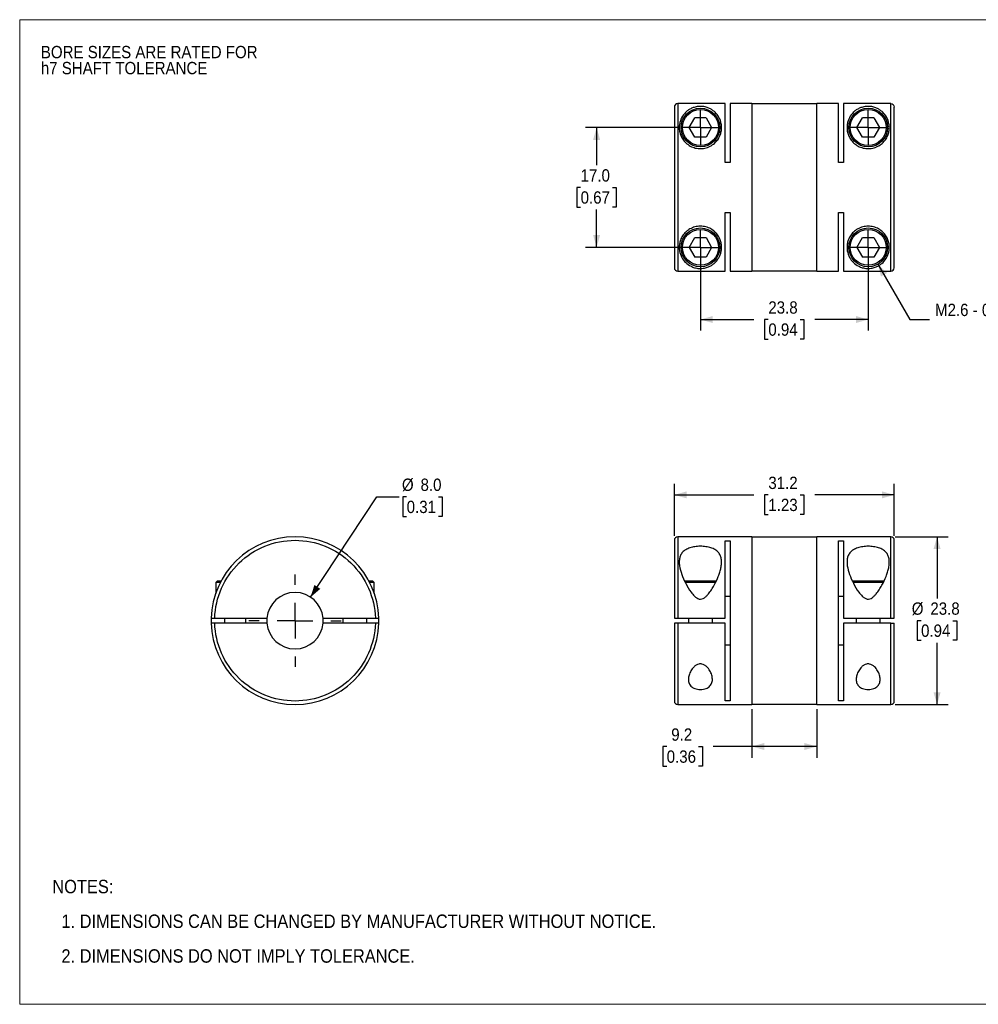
# Model space of a CAD drawing. Header units: millimetres. Extents: x 0 to 216, y 0 to 140.
# Tile 1 of 2: x 0 to 136, y 0 to 140. Entities that reach past the tile are written whole.
import ezdxf

# ---------------------------------------------------------------- set-up
doc = ezdxf.new("R2010")
doc.units = ezdxf.units.MM
doc.header["$LTSCALE"] = 0.5
doc.linetypes.add('SLD-Solid', pattern=[0])
doc.layers.add('SLD-0', color=7, linetype='SLD-Solid', lineweight=25)
doc.layers.add('TEXT', color=140, linetype='SLD-Solid', lineweight=25)
doc.styles.add('SLDTEXTSTYLE0', font='GOTHIC.TTF', dxfattribs={"width": 0.913})
doc.dimstyles.new('SLDDIMSTYLE0', dxfattribs={"dimtxt": 1.75, "dimasz": 1.75, "dimexe": 0, "dimexo": 0.0625, "dimgap": 0.4375, "dimtad": 0, "dimtih": 1, "dimtoh": 1, "dimdec": 1, "dimrnd": 1e-09, "dimzin": 4, "dimdsep": 46, "dimtxsty": 'SLDTEXTSTYLE0', "dimsah": 1, "dimcen": 0, "dimadec": 0, "dimazin": 1, "dimtfac": 1, "dimtdec": 1, "dimtofl": 0, "dimtmove": 0, "dimatfit": 3, "dimfxl": 0, "dimfrac": 2, "dimtolj": 1, "dimtzin": 12, "dimarcsym": 0})
doc.dimstyles.new('SLDDIMSTYLE1', dxfattribs={"dimtxt": 1.75, "dimasz": 1.75, "dimexe": 0, "dimexo": 0.0625, "dimgap": 0.4375, "dimtad": 0, "dimtih": 1, "dimtoh": 1, "dimdec": 1, "dimrnd": 1e-09, "dimzin": 12, "dimdsep": 46, "dimtxsty": 'SLDTEXTSTYLE0', "dimsah": 1, "dimcen": 0.09, "dimadec": 0, "dimazin": 3, "dimtfac": 1, "dimtdec": 1, "dimtofl": 0, "dimtmove": 0, "dimatfit": 3, "dimfxl": 0, "dimfrac": 2, "dimtolj": 1, "dimtzin": 12, "dimarcsym": 0})
doc.dimstyles.new('SLDDIMSTYLE2', dxfattribs={"dimtxt": 1.75, "dimasz": 1.75, "dimexe": 0, "dimexo": 0.0625, "dimgap": 0.4375, "dimtad": 0, "dimtih": 1, "dimtoh": 1, "dimdec": 1, "dimrnd": 1e-09, "dimzin": 12, "dimdsep": 46, "dimtxsty": 'SLDTEXTSTYLE0', "dimsah": 1, "dimcen": 0, "dimadec": 0, "dimazin": 3, "dimtfac": 1, "dimtdec": 1, "dimtofl": 0, "dimtmove": 0, "dimatfit": 3, "dimfxl": 0, "dimfrac": 2, "dimtolj": 1, "dimtzin": 12, "dimarcsym": 0})
doc.dimstyles.new('SLDDIMSTYLE3', dxfattribs={"dimtxt": 1.75, "dimasz": 1.75, "dimexe": 0, "dimexo": 0.0625, "dimgap": 0.4375, "dimtad": 0, "dimtih": 1, "dimtoh": 1, "dimdec": 1, "dimrnd": 1e-09, "dimzin": 4, "dimdsep": 46, "dimtxsty": 'SLDTEXTSTYLE0', "dimsah": 1, "dimcen": 0.09, "dimadec": 0, "dimazin": 1, "dimtfac": 1, "dimtdec": 1, "dimtofl": 0, "dimtmove": 0, "dimatfit": 3, "dimfxl": 0, "dimfrac": 2, "dimtolj": 1, "dimtzin": 12, "dimarcsym": 0})

# ---------------------------------------------------------------- blocks, each defined once
blk = doc.blocks.new('Block2')
at = {"color": 7, "linetype": 'SLD-Solid', "lineweight": 18}
for p, q in [((0, 139.7), (215.9, 139.7)), ((0, 139.7), (0, 0)), ((215.9, 139.7), (215.9, 0)), ((0, 0), (215.9, 0))]:
    blk.add_line(p, q, dxfattribs=at)
blk = doc.blocks.new('SW_NOTE_0_2')
at = {"layer": 'SLD-0', "color": 0, "char_height": 1.75, "attachment_point": 1, "style": 'SLDTEXTSTYLE0'}
for s, insert in [('BORE SIZES ARE RATED FOR ', (0, 2.24)), ('h7 SHAFT TOLERANCE', (0, -0.03))]:
    blk.add_mtext(s, dxfattribs=dict(at, insert=insert))
blk = doc.blocks.new('SW_NOTE_0_3')
at = {"layer": 'TEXT', "color": 0, "char_height": 1.905, "attachment_point": 1, "style": 'SLDTEXTSTYLE0'}
for s, insert in [('NOTES:', (0, 2.43)), ('  1. DIMENSIONS CAN BE CHANGED BY MANUFACTURER WITHOUT NOTICE.', (0, -2.49)), ('  2. DIMENSIONS DO NOT IMPLY TOLERANCE.', (0, -7.42))]:
    blk.add_mtext(s, dxfattribs=dict(at, insert=insert))
blk = doc.blocks.new('_D')
at = {"layer": 'SLD-0'}
for p, q in [((41.27, 57.77), (50.66, 72)), ((50.66, 72), (53.83, 72)), ((54.9, 72), (54.37, 72)), ((54.37, 72), (54.37, 69.22)), ((59.43, 72), (59.96, 72)), ((59.96, 72), (59.96, 69.22)), ((54.37, 69.22), (54.9, 69.22)), ((59.96, 69.22), (59.43, 69.22))]:
    blk.add_line(p, q, dxfattribs=at)
blk.add_solid([(41.27, 57.77), (42.65, 58.95), (41.81, 59.5)], dxfattribs=at)
at = {"layer": 'SLD-0', "char_height": 1.75, "attachment_point": 1, "style": 'SLDTEXTSTYLE0'}
for s, insert in [('%%c', (54.23, 74.59)), ('8.0', (56.87, 74.59)), ('0.31', (54.9, 71.45))]:
    blk.add_mtext(s, dxfattribs=dict(at, insert=insert))
blk = doc.blocks.new('SW_CENTERMARKSYMBOL_0')
at = {"layer": 'SLD-0', "color": 0}
for p, q in [((0, 5.08), (0, 6.54)), ((0, 0), (0, 2.54)), ((-5.08, 0), (-6.54, 0)), ((0, 0), (-2.54, 0)), ((0, 0), (0, -2.54)), ((0, 0), (2.54, 0)), ((5.08, 0), (6.54, 0)), ((0, -5.08), (0, -6.54))]:
    blk.add_line(p, q, dxfattribs=at)
blk = doc.blocks.new('_D_1')
at = {"layer": 'SLD-0'}
for p, q in [((92.88, 66.46), (92.88, 73.87)), ((124.08, 66.46), (124.08, 73.87)), ((92.88, 72.28), (104.14, 72.28)), ((106.21, 72.27), (105.68, 72.27)), ((105.68, 72.27), (105.68, 69.49)), ((110.74, 72.27), (111.27, 72.27)), ((111.27, 72.27), (111.27, 69.49)), ((124.08, 72.28), (112.81, 72.28)), ((105.68, 69.49), (106.21, 69.49)), ((111.27, 69.49), (110.74, 69.49))]:
    blk.add_line(p, q, dxfattribs=at)
for points in [[(92.88, 72.28), (94.63, 71.78), (94.63, 72.78)], [(124.08, 72.28), (122.33, 72.78), (122.33, 71.78)]]:
    blk.add_solid(points, dxfattribs=at)
at = {"layer": 'SLD-0', "char_height": 1.75, "attachment_point": 1, "style": 'SLDTEXTSTYLE0'}
for s, insert in [('31.2', (106.21, 74.86)), ('1.23', (106.21, 71.73))]:
    blk.add_mtext(s, dxfattribs=dict(at, insert=insert))
blk = doc.blocks.new('_D_2')
at = {"layer": 'SLD-0'}
for p, q in [((124.21, 66.33), (131.73, 66.33)), ((130.15, 66.33), (130.15, 57.56)), ((127.88, 54.43), (127.35, 54.43)), ((127.35, 54.43), (127.35, 51.65)), ((132.41, 54.43), (132.94, 54.43)), ((132.94, 54.43), (132.94, 51.65)), ((127.35, 51.65), (127.88, 51.65)), ((130.15, 42.53), (130.15, 51.3)), ((132.94, 51.65), (132.41, 51.65)), ((124.21, 42.53), (131.73, 42.53))]:
    blk.add_line(p, q, dxfattribs=at)
for points in [[(130.15, 66.33), (129.65, 64.58), (130.65, 64.58)], [(130.15, 42.53), (130.65, 44.28), (129.65, 44.28)]]:
    blk.add_solid(points, dxfattribs=at)
at = {"layer": 'SLD-0', "char_height": 1.75, "attachment_point": 1, "style": 'SLDTEXTSTYLE0'}
for s, insert in [('%%c', (126.56, 57.02)), ('23.8', (129.2, 57.02)), ('0.94', (127.88, 53.89))]:
    blk.add_mtext(s, dxfattribs=dict(at, insert=insert))
blk = doc.blocks.new('_D_3')
at = {"layer": 'SLD-0'}
for p, q in [((103.88, 41.89), (103.88, 34.99)), ((113.08, 41.89), (113.08, 34.99)), ((91.79, 36.56), (91.26, 36.56)), ((91.26, 36.56), (91.26, 33.79)), ((96.31, 36.56), (96.85, 36.56)), ((96.85, 36.56), (96.85, 33.79)), ((103.88, 36.58), (98.38, 36.58)), ((113.08, 36.58), (103.88, 36.58)), ((91.26, 33.79), (91.79, 33.79)), ((96.85, 33.79), (96.31, 33.79))]:
    blk.add_line(p, q, dxfattribs=at)
for points in [[(103.88, 36.58), (105.63, 36.08), (105.63, 37.08)], [(113.08, 36.58), (111.33, 37.08), (111.33, 36.08)]]:
    blk.add_solid(points, dxfattribs=at)
at = {"layer": 'SLD-0', "char_height": 1.75, "attachment_point": 1, "style": 'SLDTEXTSTYLE0'}
for s, insert in [('9.2', (92.44, 39.15)), ('0.36', (91.79, 36.02))]:
    blk.add_mtext(s, dxfattribs=dict(at, insert=insert))
blk = doc.blocks.new('_D_5')
at = {"layer": 'SLD-0'}
for p, q in [((96.58, 106.77), (96.58, 95.58)), ((120.38, 106.77), (120.38, 95.58)), ((96.58, 97.16), (104.14, 97.16)), ((106.21, 97.15), (105.68, 97.15)), ((105.68, 97.15), (105.68, 94.37)), ((110.74, 97.15), (111.27, 97.15)), ((111.27, 97.15), (111.27, 94.37)), ((120.38, 97.16), (112.81, 97.16)), ((105.68, 94.37), (106.21, 94.37)), ((111.27, 94.37), (110.74, 94.37))]:
    blk.add_line(p, q, dxfattribs=at)
for points in [[(96.58, 97.16), (98.33, 96.66), (98.33, 97.66)], [(120.38, 97.16), (118.63, 97.66), (118.63, 96.66)]]:
    blk.add_solid(points, dxfattribs=at)
at = {"layer": 'SLD-0', "char_height": 1.75, "attachment_point": 1, "style": 'SLDTEXTSTYLE0'}
for s, insert in [('23.8', (106.21, 99.74)), ('0.94', (106.21, 96.61))]:
    blk.add_mtext(s, dxfattribs=dict(at, insert=insert))
blk = doc.blocks.new('_D_6')
at = {"layer": 'SLD-0'}
for p, q in [((121.75, 105.02), (126.29, 97.16)), ((126.29, 97.16), (129.06, 97.16))]:
    blk.add_line(p, q, dxfattribs=at)
blk.add_solid([(121.75, 105.02), (122.19, 103.26), (123.06, 103.76)], dxfattribs=at)
at = {"layer": 'SLD-0', "char_height": 1.75, "attachment_point": 1, "style": 'SLDTEXTSTYLE0'}
for s, insert in [('M2.6 - 0.45 X 8MM', (129.86, 99.4)), ('SHCS', (137.08, 96.62))]:
    blk.add_mtext(s, dxfattribs=dict(at, insert=insert))
blk = doc.blocks.new('_D_7')
at = {"layer": 'SLD-0'}
for p, q in [((93.4, 124.4), (80.26, 124.4)), ((81.85, 124.4), (81.85, 119.05)), ((79.58, 115.89), (79.05, 115.89)), ((79.05, 115.89), (79.05, 113.11)), ((84.11, 115.89), (84.64, 115.89)), ((84.64, 115.89), (84.64, 113.11)), ((79.05, 113.11), (79.58, 113.11)), ((81.85, 107.4), (81.85, 112.76)), ((84.64, 113.11), (84.11, 113.11)), ((95.94, 107.4), (80.26, 107.4))]:
    blk.add_line(p, q, dxfattribs=at)
for points in [[(81.85, 124.4), (81.35, 122.65), (82.35, 122.65)], [(81.85, 107.4), (82.35, 109.15), (81.35, 109.15)]]:
    blk.add_solid(points, dxfattribs=at)
at = {"layer": 'SLD-0', "char_height": 1.75, "attachment_point": 1, "style": 'SLDTEXTSTYLE0'}
for s, insert in [('17.0', (79.58, 118.48)), ('0.67', (79.58, 115.35))]:
    blk.add_mtext(s, dxfattribs=dict(at, insert=insert))
blk = doc.blocks.new('SW_CENTERMARKSYMBOL_2')
at = {"layer": 'SLD-0', "color": 0}
for q in [(0, 2.54), (-2.54, 0), (0, -2.54), (2.54, 0)]:
    blk.add_line((0, 0), q, dxfattribs=at)
blk = doc.blocks.new('SW_CENTERMARKSYMBOL_3')
at = {"layer": 'SLD-0', "color": 0}
for q in [(0, 2.54), (-2.54, 0), (0, -2.54), (2.54, 0)]:
    blk.add_line((0, 0), q, dxfattribs=at)
blk = doc.blocks.new('SW_CENTERMARKSYMBOL_4')
at = {"layer": 'SLD-0', "color": 0}
for q in [(0, 2.54), (-2.54, 0), (0, -2.54), (2.54, 0)]:
    blk.add_line((0, 0), q, dxfattribs=at)
blk = doc.blocks.new('SW_CENTERMARKSYMBOL_5')
at = {"layer": 'SLD-0', "color": 0}
for q in [(0, 2.54), (-2.54, 0), (0, -2.54), (2.54, 0)]:
    blk.add_line((0, 0), q, dxfattribs=at)

msp = doc.modelspace()

# ---------------------------------------------------------------- linework, layer by layer
for p, q in [((93.38, 127.8), (93.38, 104.01)), ((100.08, 127.8), (93.38, 127.8)), ((100.08, 119.46), (100.08, 127.8)), ((103.88, 127.8), (100.78, 127.8)), ((100.78, 127.8), (100.78, 119.46)), ((103.88, 127.8), (103.88, 104)), ((113.08, 127.75), (103.88, 127.75)), ((116.18, 127.8), (113.08, 127.8)), ((113.08, 104), (113.08, 127.8)), ((116.18, 119.46), (116.18, 127.8)), ((123.58, 127.8), (116.88, 127.8)), ((116.88, 127.8), (116.88, 119.46)), ((123.58, 104.01), (123.58, 127.8)), ((94.99, 124.4), (95.78, 125.78)), ((97.37, 125.78), (95.78, 125.78)), ((97.37, 125.78), (98.16, 124.4)), ((118.79, 124.4), (119.58, 125.78)), ((121.17, 125.78), (119.58, 125.78)), ((121.17, 125.78), (121.96, 124.4)), ((95.78, 123.03), (94.99, 124.4)), ((98.16, 124.4), (97.37, 123.03)), ((119.58, 123.03), (118.79, 124.4)), ((121.96, 124.4), (121.17, 123.03)), ((97.37, 123.03), (95.78, 123.03)), ((121.17, 123.03), (119.58, 123.03)), ((100.78, 119.46), (100.08, 119.46)), ((116.88, 119.46), (116.18, 119.46)), ((100.08, 112.34), (100.78, 112.34)), ((100.08, 104.01), (100.08, 112.34)), ((100.78, 112.34), (100.78, 104)), ((116.18, 112.34), (116.88, 112.34)), ((116.18, 104), (116.18, 112.34)), ((116.88, 112.34), (116.88, 104.01)), ((94.99, 107.4), (95.78, 108.78)), ((95.78, 108.78), (97.37, 108.78)), ((97.37, 108.78), (98.16, 107.4)), ((118.79, 107.4), (119.58, 108.78)), ((119.58, 108.78), (121.17, 108.78)), ((121.17, 108.78), (121.96, 107.4)), ((94.99, 107.4), (95.78, 106.03)), ((98.16, 107.4), (97.37, 106.03)), ((118.79, 107.4), (119.58, 106.03)), ((121.96, 107.4), (121.17, 106.03)), ((97.37, 106.03), (95.78, 106.03)), ((121.17, 106.03), (119.58, 106.03)), ((93.38, 104.01), (100.08, 104.01)), ((100.78, 104), (103.88, 104)), ((103.88, 104.05), (113.08, 104.05)), ((113.08, 104), (116.18, 104)), ((116.88, 104.01), (123.58, 104.01)), ((103.88, 66.33), (93.38, 66.33)), ((93.38, 66.33), (93.38, 54.78)), ((100.08, 65.78), (100.78, 65.78)), ((100.08, 54.78), (100.08, 65.78)), ((100.78, 65.78), (100.78, 43.07)), ((103.88, 66.33), (103.88, 42.53)), ((113.08, 66.28), (103.88, 66.28)), ((123.58, 66.33), (113.08, 66.33)), ((113.08, 42.53), (113.08, 66.33)), ((116.18, 65.78), (116.88, 65.78)), ((116.18, 43.07), (116.18, 65.78)), ((116.88, 65.78), (116.88, 54.78)), ((123.58, 54.78), (123.58, 66.33)), ((28.01, 60.03), (27.81, 59.83)), ((27.81, 59.83), (27.81, 58.31)), ((28.46, 59.83), (27.81, 59.83)), ((28.56, 60.03), (28.01, 60.03)), ((50.11, 60.03), (49.56, 60.03)), ((50.31, 59.83), (49.67, 59.83)), ((50.31, 59.83), (50.11, 60.03)), ((50.31, 58.31), (50.31, 59.83)), ((98.82, 60.03), (94.34, 60.03)), ((98.72, 59.83), (94.43, 59.83)), ((122.62, 60.03), (118.14, 60.03)), ((122.52, 59.83), (118.23, 59.83)), ((100.08, 57.91), (100.78, 57.91)), ((116.18, 57.91), (116.88, 57.91)), ((27.67, 54.78), (35.08, 54.78)), ((29.06, 54.78), (29.06, 54.08)), ((32.06, 54.08), (32.06, 54.78)), ((43.05, 54.78), (50.46, 54.78)), ((45.86, 54.78), (45.86, 54.08)), ((49.26, 54.08), (49.26, 54.78)), ((93.38, 54.78), (100.08, 54.78)), ((94.88, 54.78), (94.88, 54.08)), ((98.28, 54.08), (98.28, 54.78)), ((116.88, 54.78), (123.58, 54.78)), ((118.68, 54.78), (118.68, 54.08)), ((122.08, 54.08), (122.08, 54.78)), ((35.08, 54.08), (27.67, 54.08)), ((50.46, 54.08), (43.05, 54.08)), ((100.08, 54.08), (93.38, 54.08)), ((93.38, 54.08), (93.38, 42.53)), ((100.08, 43.07), (100.08, 54.08)), ((116.88, 54.08), (116.88, 43.07)), ((123.58, 54.08), (116.88, 54.08)), ((123.58, 42.53), (123.58, 54.08)), ((100.78, 50.94), (100.08, 50.94)), ((116.88, 50.94), (116.18, 50.94)), ((93.38, 42.53), (103.88, 42.53)), ((100.78, 43.07), (100.08, 43.07)), ((103.88, 42.58), (113.08, 42.58)), ((113.08, 42.53), (123.58, 42.53)), ((116.88, 43.07), (116.18, 43.07))]:
    msp.add_line(p, q)
for centre, radius in [((96.58, 124.4), 2.75), ((120.38, 124.4), 2.75), ((96.58, 124.4), 2.55), ((120.38, 124.4), 2.55), ((96.58, 107.4), 2.75), ((96.58, 107.4), 2.55), ((120.38, 107.4), 2.75), ((120.38, 107.4), 2.55)]:
    msp.add_circle(centre, radius)
for centre, radius, start, end in [((39.06, 54.43), 11.9, 1.6854, 178.3146), ((93.38, 65.83), 0.5, 90, 180), ((123.58, 65.83), 0.5, 0, 90), ((39.06, 54.43), 4, 5.0198, 174.9802), ((39.06, 54.43), 11.9, 178.3146, 181.6854), ((39.06, 54.43), 4, 174.9802, 185.0198), ((39.06, 54.43), 4, 354.9802, 5.0198), ((39.06, 54.43), 11.9, 358.3146, 1.6854), ((39.06, 54.43), 11.9, 181.6854, 358.3146), ((39.06, 54.43), 4, 185.0198, 354.9802), ((93.38, 43.03), 0.5, 180, 270), ((123.58, 43.03), 0.5, 270, 0)]:
    msp.add_arc(centre, radius, start, end)
for points, knots in [([(93.38, 127.8), (93.24, 127.8), (93.11, 127.74), (92.93, 127.56), (92.88, 127.43), (92.88, 127.3)], [0, 0, 0, 0, 0.5, 0.5, 1, 1, 1, 1]), ([(92.88, 127.3), (92.88, 127.21), (92.88, 125.97), (92.88, 121.71), (92.88, 118.87), (92.88, 112.94), (92.88, 110.09), (92.88, 105.84), (92.88, 104.6), (92.88, 104.51)], [0, 0, 0, 0, 0.25, 0.25, 0.5, 0.5, 0.75, 0.75, 1, 1, 1, 1]), ([(94.03, 125.99), (94.19, 126.25), (94.39, 126.48), (94.73, 126.78), (94.86, 126.87), (95.12, 127.03), (95.27, 127.11), (95.51, 127.21), (95.59, 127.24), (95.77, 127.29), (95.87, 127.32), (96.08, 127.36), (96.19, 127.38), (96.45, 127.4), (96.58, 127.41), (96.84, 127.39), (96.96, 127.38), (97.19, 127.34), (97.29, 127.32), (97.57, 127.24), (97.73, 127.18), (98.03, 127.03), (98.17, 126.95), (98.42, 126.77), (98.54, 126.68), (98.87, 126.36), (99.05, 126.12), (99.36, 125.57), (99.47, 125.27), (99.56, 124.76), (99.58, 124.59), (99.58, 124.22), (99.56, 124.03), (99.48, 123.65), (99.43, 123.45), (99.26, 123.06), (99.16, 122.86), (98.9, 122.49), (98.74, 122.31), (98.37, 121.99), (98.17, 121.85), (97.71, 121.62), (97.47, 121.53), (96.96, 121.42), (96.69, 121.39), (96.3, 121.41), (96.17, 121.43), (95.91, 121.47), (95.79, 121.51), (95.42, 121.62), (95.19, 121.73), (94.76, 122), (94.57, 122.16), (94.24, 122.5), (94.1, 122.69), (93.88, 123.07), (93.79, 123.26), (93.66, 123.66), (93.62, 123.85), (93.57, 124.23), (93.57, 124.42), (93.59, 124.77), (93.62, 124.94), (93.74, 125.43), (93.86, 125.72), (94.03, 125.99)], [0, 0, 0, 0, 0.0625, 0.0625, 0.09375, 0.09375, 0.125, 0.125, 0.140625, 0.140625, 0.15625, 0.15625, 0.171875, 0.171875, 0.1875, 0.1875, 0.203125, 0.203125, 0.21875, 0.21875, 0.25, 0.25, 0.28125, 0.28125, 0.3125, 0.3125, 0.375, 0.375, 0.4375, 0.4375, 0.46875, 0.46875, 0.5, 0.5, 0.53125, 0.53125, 0.5625, 0.5625, 0.59375, 0.59375, 0.625, 0.625, 0.65625, 0.65625, 0.6875, 0.6875, 0.703125, 0.703125, 0.71875, 0.71875, 0.75, 0.75, 0.78125, 0.78125, 0.8125, 0.8125, 0.84375, 0.84375, 0.875, 0.875, 0.90625, 0.90625, 0.9375, 0.9375, 1, 1, 1, 1]), ([(117.83, 125.99), (117.99, 126.25), (118.19, 126.48), (118.53, 126.78), (118.66, 126.87), (118.92, 127.03), (119.07, 127.11), (119.31, 127.21), (119.39, 127.24), (119.57, 127.29), (119.67, 127.32), (119.88, 127.36), (119.99, 127.38), (120.25, 127.4), (120.38, 127.41), (120.64, 127.39), (120.76, 127.38), (120.99, 127.34), (121.09, 127.32), (121.37, 127.24), (121.53, 127.18), (121.83, 127.03), (121.97, 126.95), (122.22, 126.77), (122.34, 126.68), (122.67, 126.36), (122.85, 126.12), (123.16, 125.57), (123.27, 125.27), (123.36, 124.76), (123.38, 124.59), (123.38, 124.22), (123.36, 124.03), (123.28, 123.65), (123.23, 123.45), (123.06, 123.06), (122.96, 122.86), (122.7, 122.49), (122.54, 122.31), (122.17, 121.99), (121.97, 121.85), (121.51, 121.62), (121.27, 121.53), (120.76, 121.42), (120.49, 121.39), (120.1, 121.41), (119.97, 121.43), (119.71, 121.47), (119.59, 121.51), (119.22, 121.62), (118.99, 121.73), (118.56, 122), (118.37, 122.16), (118.04, 122.5), (117.9, 122.69), (117.68, 123.07), (117.59, 123.26), (117.46, 123.66), (117.42, 123.85), (117.37, 124.23), (117.37, 124.42), (117.39, 124.77), (117.42, 124.94), (117.54, 125.43), (117.66, 125.72), (117.83, 125.99)], [0, 0, 0, 0, 0.0625, 0.0625, 0.09375, 0.09375, 0.125, 0.125, 0.140625, 0.140625, 0.15625, 0.15625, 0.171875, 0.171875, 0.1875, 0.1875, 0.203125, 0.203125, 0.21875, 0.21875, 0.25, 0.25, 0.28125, 0.28125, 0.3125, 0.3125, 0.375, 0.375, 0.4375, 0.4375, 0.46875, 0.46875, 0.5, 0.5, 0.53125, 0.53125, 0.5625, 0.5625, 0.59375, 0.59375, 0.625, 0.625, 0.65625, 0.65625, 0.6875, 0.6875, 0.703125, 0.703125, 0.71875, 0.71875, 0.75, 0.75, 0.78125, 0.78125, 0.8125, 0.8125, 0.84375, 0.84375, 0.875, 0.875, 0.90625, 0.90625, 0.9375, 0.9375, 1, 1, 1, 1]), ([(123.58, 127.8), (123.71, 127.8), (123.84, 127.74), (124.02, 127.56), (124.08, 127.43), (124.08, 127.3)], [0, 0, 0, 0, 0.5, 0.5, 1, 1, 1, 1]), ([(124.08, 104.51), (124.08, 104.6), (124.08, 105.84), (124.08, 110.09), (124.08, 112.94), (124.08, 118.87), (124.08, 121.71), (124.08, 125.97), (124.08, 127.21), (124.08, 127.3)], [0, 0, 0, 0, 0.25, 0.25, 0.5, 0.5, 0.75, 0.75, 1, 1, 1, 1]), ([(96.77, 110.4), (97.03, 110.38), (97.29, 110.33), (97.78, 110.16), (98.01, 110.05), (98.42, 109.78), (98.61, 109.62), (98.93, 109.27), (99.07, 109.09), (99.29, 108.71), (99.37, 108.51), (99.5, 108.12), (99.54, 107.92), (99.58, 107.55), (99.58, 107.36), (99.55, 107.01), (99.53, 106.84), (99.45, 106.51), (99.39, 106.36), (99.26, 106.06), (99.19, 105.93), (98.95, 105.54), (98.75, 105.31), (98.4, 105.02), (98.28, 104.93), (98.01, 104.76), (97.86, 104.69), (97.62, 104.59), (97.54, 104.56), (97.35, 104.5), (97.26, 104.48), (97.04, 104.44), (96.93, 104.42), (96.67, 104.4), (96.54, 104.4), (96.28, 104.41), (96.16, 104.43), (95.94, 104.47), (95.84, 104.49), (95.56, 104.57), (95.4, 104.64), (94.95, 104.86), (94.7, 105.04), (94.27, 105.46), (94.08, 105.7), (93.79, 106.25), (93.67, 106.56), (93.59, 107.07), (93.57, 107.25), (93.58, 107.62), (93.6, 107.81), (93.67, 108.19), (93.73, 108.39), (93.9, 108.78), (94.01, 108.98), (94.28, 109.35), (94.44, 109.53), (94.72, 109.76), (94.82, 109.84), (95.03, 109.98), (95.14, 110.04), (95.37, 110.15), (95.49, 110.2), (95.73, 110.28), (95.86, 110.32), (96.24, 110.4), (96.5, 110.41), (96.77, 110.4)], [0, 0, 0, 0, 0.03125, 0.03125, 0.0625, 0.0625, 0.09375, 0.09375, 0.125, 0.125, 0.15625, 0.15625, 0.1875, 0.1875, 0.21875, 0.21875, 0.25, 0.25, 0.28125, 0.28125, 0.3125, 0.3125, 0.375, 0.375, 0.40625, 0.40625, 0.4375, 0.4375, 0.453125, 0.453125, 0.46875, 0.46875, 0.484375, 0.484375, 0.5, 0.5, 0.515625, 0.515625, 0.53125, 0.53125, 0.5625, 0.5625, 0.625, 0.625, 0.6875, 0.6875, 0.75, 0.75, 0.78125, 0.78125, 0.8125, 0.8125, 0.84375, 0.84375, 0.875, 0.875, 0.90625, 0.90625, 0.921875, 0.921875, 0.9375, 0.9375, 0.953125, 0.953125, 0.96875, 0.96875, 1, 1, 1, 1]), ([(120.57, 110.4), (120.83, 110.38), (121.09, 110.33), (121.58, 110.16), (121.81, 110.05), (122.22, 109.78), (122.41, 109.62), (122.73, 109.27), (122.87, 109.09), (123.09, 108.71), (123.17, 108.51), (123.3, 108.12), (123.34, 107.92), (123.38, 107.55), (123.38, 107.36), (123.35, 107.01), (123.33, 106.84), (123.25, 106.51), (123.19, 106.36), (123.06, 106.06), (122.99, 105.93), (122.75, 105.54), (122.55, 105.31), (122.2, 105.02), (122.08, 104.93), (121.81, 104.76), (121.66, 104.69), (121.42, 104.59), (121.34, 104.56), (121.15, 104.5), (121.06, 104.48), (120.84, 104.44), (120.73, 104.42), (120.47, 104.4), (120.34, 104.4), (120.08, 104.41), (119.96, 104.43), (119.74, 104.47), (119.64, 104.49), (119.36, 104.57), (119.2, 104.64), (118.75, 104.86), (118.5, 105.04), (118.07, 105.46), (117.88, 105.7), (117.59, 106.25), (117.47, 106.56), (117.39, 107.07), (117.37, 107.25), (117.38, 107.62), (117.4, 107.81), (117.47, 108.19), (117.53, 108.39), (117.7, 108.78), (117.81, 108.98), (118.08, 109.35), (118.24, 109.53), (118.52, 109.76), (118.62, 109.84), (118.83, 109.98), (118.94, 110.04), (119.17, 110.15), (119.29, 110.2), (119.53, 110.28), (119.66, 110.32), (120.04, 110.4), (120.3, 110.41), (120.57, 110.4)], [0, 0, 0, 0, 0.03125, 0.03125, 0.0625, 0.0625, 0.09375, 0.09375, 0.125, 0.125, 0.15625, 0.15625, 0.1875, 0.1875, 0.21875, 0.21875, 0.25, 0.25, 0.28125, 0.28125, 0.3125, 0.3125, 0.375, 0.375, 0.40625, 0.40625, 0.4375, 0.4375, 0.453125, 0.453125, 0.46875, 0.46875, 0.484375, 0.484375, 0.5, 0.5, 0.515625, 0.515625, 0.53125, 0.53125, 0.5625, 0.5625, 0.625, 0.625, 0.6875, 0.6875, 0.75, 0.75, 0.78125, 0.78125, 0.8125, 0.8125, 0.84375, 0.84375, 0.875, 0.875, 0.90625, 0.90625, 0.921875, 0.921875, 0.9375, 0.9375, 0.953125, 0.953125, 0.96875, 0.96875, 1, 1, 1, 1]), ([(92.88, 104.51), (92.88, 104.38), (92.93, 104.25), (93.11, 104.06), (93.24, 104.01), (93.38, 104.01)], [0, 0, 0, 0, 0.5, 0.5, 1, 1, 1, 1]), ([(123.58, 104.01), (123.71, 104.01), (123.84, 104.06), (124.02, 104.25), (124.08, 104.38), (124.08, 104.51)], [0, 0, 0, 0, 0.5, 0.5, 1, 1, 1, 1]), ([(27.67, 54.78), (27.76, 57.74), (29, 60.55), (33.25, 64.68), (36.1, 65.83), (42.03, 65.83), (44.87, 64.68), (49.13, 60.55), (50.37, 57.74), (50.46, 54.78)], [0, 0, 0, 0, 0.25, 0.25, 0.5, 0.5, 0.75, 0.75, 1, 1, 1, 1]), ([(92.88, 65.83), (92.88, 65.83), (92.88, 64.68), (92.88, 60.55), (92.88, 57.74), (92.88, 54.78)], [0, 0, 0, 0, 0.5, 0.5, 1, 1, 1, 1]), ([(124.08, 54.78), (124.08, 57.74), (124.08, 60.55), (124.08, 64.68), (124.08, 65.83), (124.08, 65.83)], [0, 0, 0, 0, 0.5, 0.5, 1, 1, 1, 1]), ([(96.77, 64.98), (97.03, 64.97), (97.29, 64.94), (97.78, 64.85), (98.01, 64.79), (98.42, 64.63), (98.61, 64.54), (98.93, 64.31), (99.07, 64.19), (99.29, 63.91), (99.37, 63.75), (99.5, 63.43), (99.54, 63.26), (99.58, 62.91), (99.58, 62.72), (99.55, 62.34), (99.53, 62.14), (99.45, 61.74), (99.39, 61.54), (99.26, 61.13), (99.19, 60.92), (98.95, 60.3), (98.75, 59.88), (98.4, 59.24), (98.28, 59.03), (98.01, 58.62), (97.86, 58.41), (97.62, 58.12), (97.54, 58.03), (97.35, 57.85), (97.26, 57.76), (97.04, 57.62), (96.93, 57.55), (96.67, 57.48), (96.54, 57.48), (96.28, 57.53), (96.16, 57.59), (95.94, 57.73), (95.84, 57.81), (95.56, 58.08), (95.4, 58.27), (94.95, 58.88), (94.7, 59.31), (94.27, 60.16), (94.08, 60.58), (93.79, 61.41), (93.67, 61.82), (93.59, 62.41), (93.57, 62.6), (93.58, 62.97), (93.6, 63.16), (93.67, 63.5), (93.73, 63.66), (93.9, 63.97), (94.01, 64.11), (94.28, 64.36), (94.44, 64.48), (94.72, 64.62), (94.82, 64.67), (95.03, 64.75), (95.14, 64.78), (95.37, 64.85), (95.49, 64.87), (95.73, 64.92), (95.86, 64.94), (96.24, 64.98), (96.5, 64.99), (96.77, 64.98)], [0, 0, 0, 0, 0.03125, 0.03125, 0.0625, 0.0625, 0.09375, 0.09375, 0.125, 0.125, 0.15625, 0.15625, 0.1875, 0.1875, 0.21875, 0.21875, 0.25, 0.25, 0.28125, 0.28125, 0.3125, 0.3125, 0.375, 0.375, 0.40625, 0.40625, 0.4375, 0.4375, 0.453125, 0.453125, 0.46875, 0.46875, 0.484375, 0.484375, 0.5, 0.5, 0.515625, 0.515625, 0.53125, 0.53125, 0.5625, 0.5625, 0.625, 0.625, 0.6875, 0.6875, 0.75, 0.75, 0.78125, 0.78125, 0.8125, 0.8125, 0.84375, 0.84375, 0.875, 0.875, 0.90625, 0.90625, 0.921875, 0.921875, 0.9375, 0.9375, 0.953125, 0.953125, 0.96875, 0.96875, 1, 1, 1, 1]), ([(120.57, 64.98), (120.83, 64.97), (121.09, 64.94), (121.58, 64.85), (121.81, 64.79), (122.22, 64.63), (122.41, 64.54), (122.73, 64.31), (122.87, 64.19), (123.09, 63.91), (123.17, 63.75), (123.3, 63.43), (123.34, 63.26), (123.38, 62.91), (123.38, 62.72), (123.35, 62.34), (123.33, 62.14), (123.25, 61.74), (123.19, 61.54), (123.06, 61.13), (122.99, 60.92), (122.75, 60.3), (122.55, 59.88), (122.2, 59.24), (122.08, 59.03), (121.81, 58.62), (121.66, 58.41), (121.42, 58.12), (121.34, 58.03), (121.15, 57.85), (121.06, 57.76), (120.84, 57.62), (120.73, 57.55), (120.47, 57.48), (120.34, 57.48), (120.08, 57.53), (119.96, 57.59), (119.74, 57.73), (119.64, 57.81), (119.36, 58.08), (119.2, 58.27), (118.75, 58.88), (118.5, 59.31), (118.07, 60.16), (117.88, 60.58), (117.59, 61.41), (117.47, 61.82), (117.39, 62.41), (117.37, 62.6), (117.38, 62.97), (117.4, 63.16), (117.47, 63.5), (117.53, 63.66), (117.7, 63.97), (117.81, 64.11), (118.08, 64.36), (118.24, 64.48), (118.52, 64.62), (118.62, 64.67), (118.83, 64.75), (118.94, 64.78), (119.17, 64.85), (119.29, 64.87), (119.53, 64.92), (119.66, 64.94), (120.04, 64.98), (120.3, 64.99), (120.57, 64.98)], [0, 0, 0, 0, 0.03125, 0.03125, 0.0625, 0.0625, 0.09375, 0.09375, 0.125, 0.125, 0.15625, 0.15625, 0.1875, 0.1875, 0.21875, 0.21875, 0.25, 0.25, 0.28125, 0.28125, 0.3125, 0.3125, 0.375, 0.375, 0.40625, 0.40625, 0.4375, 0.4375, 0.453125, 0.453125, 0.46875, 0.46875, 0.484375, 0.484375, 0.5, 0.5, 0.515625, 0.515625, 0.53125, 0.53125, 0.5625, 0.5625, 0.625, 0.625, 0.6875, 0.6875, 0.75, 0.75, 0.78125, 0.78125, 0.8125, 0.8125, 0.84375, 0.84375, 0.875, 0.875, 0.90625, 0.90625, 0.921875, 0.921875, 0.9375, 0.9375, 0.953125, 0.953125, 0.96875, 0.96875, 1, 1, 1, 1]), ([(27.17, 54.78), (27.17, 54.78), (27.22, 54.78), (27.41, 54.78), (27.54, 54.78), (27.67, 54.78)], [0, 0, 0, 0, 0.5, 0.5, 1, 1, 1, 1]), ([(50.46, 54.78), (50.59, 54.78), (50.72, 54.78), (50.9, 54.78), (50.96, 54.78), (50.96, 54.78)], [0, 0, 0, 0, 0.5, 0.5, 1, 1, 1, 1]), ([(92.88, 54.78), (92.88, 54.78), (92.93, 54.78), (93.11, 54.78), (93.24, 54.78), (93.38, 54.78)], [0, 0, 0, 0, 0.5, 0.5, 1, 1, 1, 1]), ([(123.58, 54.78), (123.71, 54.78), (123.84, 54.78), (124.02, 54.78), (124.08, 54.78), (124.08, 54.78)], [0, 0, 0, 0, 0.5, 0.5, 1, 1, 1, 1]), ([(27.67, 54.08), (27.54, 54.08), (27.41, 54.08), (27.22, 54.08), (27.17, 54.08), (27.17, 54.08)], [0, 0, 0, 0, 0.5, 0.5, 1, 1, 1, 1]), ([(50.46, 54.08), (50.37, 51.12), (49.13, 48.31), (44.87, 44.18), (42.03, 43.03), (36.1, 43.03), (33.25, 44.18), (29, 48.31), (27.76, 51.12), (27.67, 54.08)], [0, 0, 0, 0, 0.25, 0.25, 0.5, 0.5, 0.75, 0.75, 1, 1, 1, 1]), ([(50.96, 54.08), (50.96, 54.08), (50.9, 54.08), (50.72, 54.08), (50.59, 54.08), (50.46, 54.08)], [0, 0, 0, 0, 0.5, 0.5, 1, 1, 1, 1]), ([(92.88, 54.08), (92.88, 51.12), (92.88, 48.31), (92.88, 44.18), (92.88, 43.03), (92.88, 43.03)], [0, 0, 0, 0, 0.5, 0.5, 1, 1, 1, 1]), ([(93.38, 54.08), (93.24, 54.08), (93.11, 54.08), (92.93, 54.08), (92.88, 54.08), (92.88, 54.08)], [0, 0, 0, 0, 0.5, 0.5, 1, 1, 1, 1]), ([(123.58, 54.08), (123.71, 54.08), (123.84, 54.08), (124.02, 54.08), (124.08, 54.08), (124.08, 54.08)], [0, 0, 0, 0, 0.5, 0.5, 1, 1, 1, 1]), ([(124.08, 43.03), (124.08, 43.03), (124.08, 44.18), (124.08, 48.31), (124.08, 51.12), (124.08, 54.08)], [0, 0, 0, 0, 0.5, 0.5, 1, 1, 1, 1]), ([(96.37, 44.67), (96.09, 44.69), (95.84, 44.77), (95.52, 44.93), (95.42, 44.99), (95.26, 45.12), (95.19, 45.2), (95.07, 45.36), (95.02, 45.45), (94.95, 45.62), (94.92, 45.72), (94.87, 46), (94.87, 46.2), (94.93, 46.6), (94.99, 46.81), (95.12, 47.11), (95.17, 47.22), (95.29, 47.42), (95.35, 47.52), (95.5, 47.71), (95.58, 47.8), (95.77, 47.98), (95.87, 48.06), (96.09, 48.19), (96.22, 48.25), (96.42, 48.29), (96.49, 48.3), (96.63, 48.3), (96.7, 48.29), (96.91, 48.25), (97.03, 48.2), (97.27, 48.07), (97.37, 47.99), (97.65, 47.73), (97.79, 47.53), (98.03, 47.13), (98.12, 46.92), (98.24, 46.51), (98.27, 46.31), (98.28, 45.91), (98.24, 45.72), (98.13, 45.45), (98.09, 45.37), (97.97, 45.21), (97.9, 45.13), (97.65, 44.92), (97.44, 44.81), (97.06, 44.71), (96.93, 44.68), (96.65, 44.66), (96.51, 44.66), (96.37, 44.67)], [0, 0, 0, 0, 0.0625, 0.0625, 0.09375, 0.09375, 0.125, 0.125, 0.15625, 0.15625, 0.1875, 0.1875, 0.25, 0.25, 0.3125, 0.3125, 0.34375, 0.34375, 0.375, 0.375, 0.40625, 0.40625, 0.4375, 0.4375, 0.46875, 0.46875, 0.484375, 0.484375, 0.5, 0.5, 0.53125, 0.53125, 0.5625, 0.5625, 0.625, 0.625, 0.6875, 0.6875, 0.75, 0.75, 0.8125, 0.8125, 0.84375, 0.84375, 0.875, 0.875, 0.9375, 0.9375, 0.96875, 0.96875, 1, 1, 1, 1]), ([(120.17, 44.67), (119.89, 44.69), (119.64, 44.77), (119.32, 44.93), (119.22, 44.99), (119.06, 45.12), (118.99, 45.2), (118.87, 45.36), (118.82, 45.45), (118.75, 45.62), (118.72, 45.72), (118.67, 46), (118.67, 46.2), (118.73, 46.6), (118.79, 46.81), (118.92, 47.11), (118.97, 47.22), (119.09, 47.42), (119.15, 47.52), (119.3, 47.71), (119.38, 47.8), (119.57, 47.98), (119.67, 48.06), (119.89, 48.19), (120.02, 48.25), (120.22, 48.29), (120.29, 48.3), (120.43, 48.3), (120.5, 48.29), (120.71, 48.25), (120.83, 48.2), (121.07, 48.07), (121.17, 47.99), (121.45, 47.73), (121.59, 47.53), (121.83, 47.13), (121.92, 46.92), (122.04, 46.51), (122.07, 46.31), (122.08, 45.91), (122.04, 45.72), (121.93, 45.45), (121.89, 45.37), (121.77, 45.21), (121.7, 45.13), (121.45, 44.92), (121.24, 44.81), (120.86, 44.71), (120.73, 44.68), (120.45, 44.66), (120.31, 44.66), (120.17, 44.67)], [0, 0, 0, 0, 0.0625, 0.0625, 0.09375, 0.09375, 0.125, 0.125, 0.15625, 0.15625, 0.1875, 0.1875, 0.25, 0.25, 0.3125, 0.3125, 0.34375, 0.34375, 0.375, 0.375, 0.40625, 0.40625, 0.4375, 0.4375, 0.46875, 0.46875, 0.484375, 0.484375, 0.5, 0.5, 0.53125, 0.53125, 0.5625, 0.5625, 0.625, 0.625, 0.6875, 0.6875, 0.75, 0.75, 0.8125, 0.8125, 0.84375, 0.84375, 0.875, 0.875, 0.9375, 0.9375, 0.96875, 0.96875, 1, 1, 1, 1])]:
    msp.add_open_spline(points, degree=3, knots=knots)

# ---------------------------------------------------------------- block references
at = {"color": 7, "linetype": 'Continuous'}
msp.add_blockref('Block2', (0, 0), dxfattribs=at)
at = {"layer": 'SLD-0'}
for name, p in [('SW_NOTE_0_2', (3, 133.74)), ('SW_CENTERMARKSYMBOL_2', (96.58, 124.4)), ('SW_CENTERMARKSYMBOL_5', (120.38, 124.4)), ('SW_CENTERMARKSYMBOL_3', (96.58, 107.4)), ('SW_CENTERMARKSYMBOL_4', (120.38, 107.4)), ('SW_CENTERMARKSYMBOL_0', (39.06, 54.43))]:
    msp.add_blockref(name, p, dxfattribs=at)
at = {"layer": 'TEXT'}
msp.add_blockref('SW_NOTE_0_3', (4.63, 15.23), dxfattribs=at)

# ---------------------------------------------------------------- dimensions: what is measured, and where the dimension line sits
at = {"layer": 'SLD-0'}
for base, p1, p2, angle, dimstyle, picture, middle in [((81.85, 107.4), (94.04, 124.4), (96.58, 107.4), 90, 'SLDDIMSTYLE3', '_D_7', (81.85, 115.9)), ((124.08, 72.28), (92.88, 65.83), (124.08, 65.83), 0, 'SLDDIMSTYLE1', '_D_1', (108.48, 72.28))]:
    dim = msp.add_linear_dim(base=base, p1=p1, p2=p2, angle=angle, dimstyle=dimstyle, dxfattribs=at)
    dim.commit()
    dim.dimension.update_dxf_attribs({"geometry": picture, "text_midpoint": middle, "dimtype": 160})
dim = msp.add_diameter_dim_2p(p1=(119, 109.78), p2=(121.75, 105.02), text='M2.6 - 0.45 X 8MM\\PSHCS', dimstyle='SLDDIMSTYLE2', override={"dimpost": '<>'}, dxfattribs=at)
dim.commit()
dim.dimension.update_dxf_attribs({"geometry": '_D_6', "text_midpoint": (139.99, 97.16), "dimtype": 163})
for base, p1, p2, picture, middle in [((120.38, 97.16), (96.58, 107.4), (120.38, 107.4), '_D_5', (108.48, 97.16)), ((113.08, 36.58), (103.88, 42.53), (113.08, 42.53), '_D_3', (94.05, 36.58))]:
    dim = msp.add_linear_dim(base=base, p1=p1, p2=p2, dimstyle='SLDDIMSTYLE1', dxfattribs=at)
    dim.commit()
    dim.dimension.update_dxf_attribs({"geometry": picture, "text_midpoint": middle, "dimtype": 160})
dim = msp.add_diameter_dim_2p(p1=(36.86, 51.09), p2=(41.27, 57.77), dimstyle='SLDDIMSTYLE0', dxfattribs=at)
dim.commit()
dim.dimension.update_dxf_attribs({"geometry": '_D', "text_midpoint": (57.16, 72), "dimtype": 163})
dim = msp.add_linear_dim(base=(130.15, 42.53), p1=(123.58, 66.33), p2=(123.58, 42.53), angle=90, text='%%c<>', dimstyle='SLDDIMSTYLE1', dxfattribs=at)
dim.commit()
dim.dimension.update_dxf_attribs({"geometry": '_D_2', "text_midpoint": (130.15, 54.43), "dimtype": 160})

doc.saveas('drawing.dxf')
